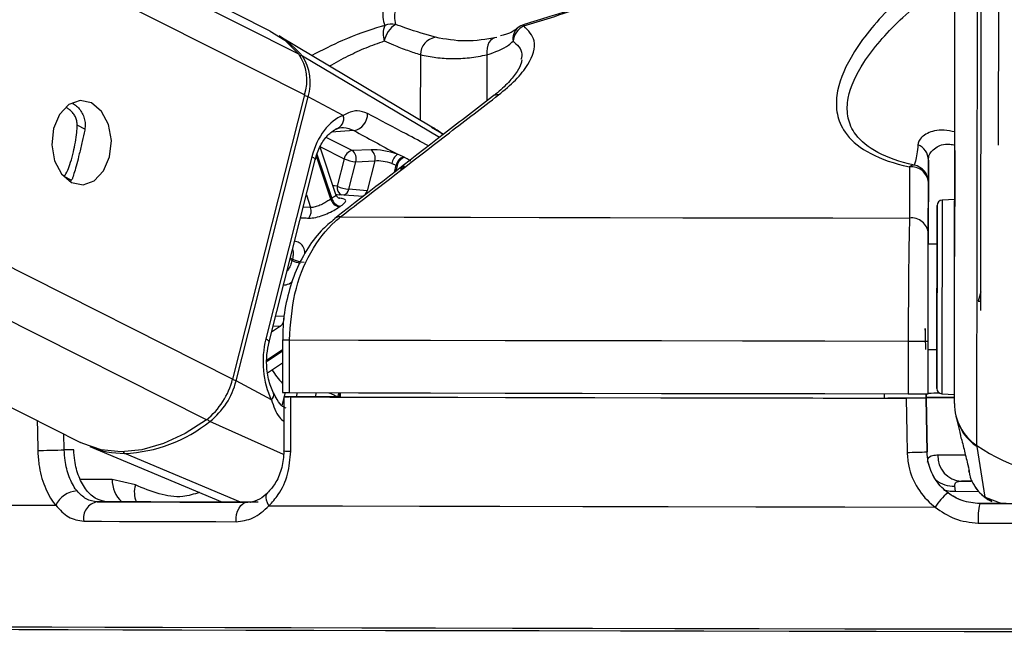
# Model space of a CAD drawing. Header units: millimetres. Extents: x 10 to 13239, y 20 to 10604.
# Tile 92 of 139: x 8668 to 8725, y 2934 to 2969. Entities that reach past the tile are written whole.
import ezdxf

# ---------------------------------------------------------------- set-up
doc = ezdxf.new("R2010")
doc.units = ezdxf.units.MM
doc.layers.add('COMPONENT_GEOMETRY', color=7, linetype='Continuous')
doc.styles.add('SLDTEXTSTYLE0', font='TXT', dxfattribs={"width": 0.75})
doc.dimstyles.new('SLDDIMSTYLE0', dxfattribs={"dimtxt": 75, "dimasz": 3.302, "dimexe": 0, "dimexo": 0.0625, "dimgap": 18.75, "dimtad": 0, "dimtih": 1, "dimtoh": 1, "dimdec": 0, "dimrnd": 1e-09, "dimzin": 12, "dimdsep": 46, "dimtxsty": 'SLDTEXTSTYLE0', "dimsah": 1, "dimcen": 0.09, "dimadec": 0, "dimazin": 3, "dimtfac": 1, "dimtdec": 0, "dimtofl": 0, "dimtmove": 0, "dimatfit": 3, "dimfxl": 1, "dimfrac": 2, "dimtolj": 1, "dimtzin": 12, "dimarcsym": 0})

# ---------------------------------------------------------------- blocks, each defined once
blk = doc.blocks.new('_D_8')
at = {"layer": 'COMPONENT_GEOMETRY', "color": 7}
for p, q in [((7293.379, 3087.783), (7683.052, 3087.783)), ((7679.877, 3087.783), (7679.877, 2097.18)), ((7529.825, 2081.946), (7506.973, 2081.946)), ((7506.973, 2081.946), (7506.973, 1962.883)), ((7829.929, 2081.946), (7852.781, 2081.946)), ((7852.781, 2081.946), (7852.781, 1962.883)), ((7506.973, 1962.883), (7529.825, 1962.883)), ((7852.781, 1962.883), (7829.929, 1962.883)), ((7679.877, 860.067), (7679.877, 1850.67)), ((10160.67, 860.067), (7676.702, 860.067))]:
    blk.add_line(p, q, dxfattribs=at)
for points in [[(7679.877, 3087.783), (7679.369, 3084.481), (7680.385, 3084.481)], [(7679.877, 860.067), (7680.385, 863.369), (7679.369, 863.369)]]:
    blk.add_solid(points, dxfattribs=at)
at = {"layer": 'COMPONENT_GEOMETRY', "color": 7, "char_height": 75, "attachment_point": 1, "style": 'SLDTEXTSTYLE0'}
for s, insert in [('7\'3.71"', (7529.825, 2059.563)), ('2228mm', (7475.294, 1947.35))]:
    blk.add_mtext(s, dxfattribs=dict(at, insert=insert))

msp = doc.modelspace()

# ---------------------------------------------------------------- linework, layer by layer
at = {"color": 8, "linetype": 'Continuous', "lineweight": 25}
for p, q in [((8684.714, 2964.976), (8420.709, 3098.037)), ((8684.392, 2967.298), (8424.917, 3098.075)), ((8679.121, 2946.479), (8379.173, 3097.656)), ((8680.617, 2948.796), (8385.157, 3097.711)), ((8721.73, 2947.406), (8721.927, 3093.108)), ((8723.013, 2945.008), (8723.204, 3087.067)), ((8692.398, 2962.552), (8684.592, 2967.179)), ((8691.311, 2967.268), (8691.306, 2963.54)), ((8695.107, 2967.258), (8695.104, 2964.64)), ((8672.232, 2963.011), (8671.764, 2963.246)), ((8687.518, 2962.945), (8686.245, 2962.861)), ((8692.627, 2962.729), (8691.953, 2963.113)), ((8687.429, 2961.807), (8685.954, 2962.551)), ((8685.618, 2962.022), (8686.975, 2961.338)), ((8686.207, 2959.042), (8685.387, 2961.495)), ((8685.422, 2961.606), (8686.266, 2959.081)), ((8689.83, 2960.565), (8689.935, 2960.979)), ((8689.996, 2960.948), (8689.916, 2960.632)), ((8690.326, 2960.872), (8690.425, 2960.881)), ((8671.428, 2960.118), (8671.024, 2960.322)), ((8684.817, 2959.295), (8685.06, 2958.567)), ((8685.06, 2958.567), (8684.635, 2958.576)), ((8684.001, 2955.544), (8683.882, 2955.604)), ((8683.904, 2955.69), (8684.023, 2955.63)), ((8683.544, 2952.363), (8683.066, 2952.381)), ((8683.349, 2951.809), (8682.834, 2951.463)), ((8682.926, 2951.827), (8683.349, 2951.809)), ((8720.064, 2951.586), (8720.064, 2951.586)), ((8682.578, 2949.891), (8683.46, 2950.482)), ((8683.459, 2950.381), (8682.58, 2949.791)), ((8683.605, 2948.027), (8683.42, 2947.297)), ((8684.252, 2947.778), (8684.314, 2948.025)), ((8685.377, 2948.023), (8685.315, 2947.778)), ((8686.593, 2947.778), (8686.595, 2947.786)), ((8683.518, 2944.499), (8679.328, 2946.386)), ((8671.024, 2944.76), (8671.004, 2945.67)), ((8681.058, 2941.786), (8674.476, 2944.564)), ((8673.763, 2943.086), (8671.951, 2943.086)), ((8721.79, 2942.404), (8723.102, 2942.402)), ((8723.478, 2942.068), (8724.438, 2941.704)), ((8723.88, 2941.86), (8723.478, 2942.068))]:
    msp.add_line(p, q, dxfattribs=at)
at = {"color": 7, "linetype": 'Continuous', "lineweight": 25}
for p, q in [((8682.764, 2968.614), (8425.881, 3098.084)), ((8369.623, 3097.568), (8671.961, 2945.187)), ((8721.753, 2964.123), (8721.927, 3093.108)), ((8723.237, 2952.691), (8723.418, 3086.463)), ((8723.253, 2964.128), (8723.418, 3086.463)), ((8724.25, 2962.113), (8724.416, 3085.015)), ((8691.971, 2963.144), (8683.264, 2968.329)), ((8684.714, 2964.976), (8680.617, 2948.796)), ((8680.816, 2948.69), (8684.912, 2964.87)), ((8686.919, 2963.799), (8684.912, 2964.87)), ((8721.73, 2947.406), (8721.753, 2964.123)), ((8686.505, 2959.303), (8685.605, 2961.995)), ((8688.503, 2961.85), (8687.429, 2961.807)), ((8685.134, 2961.45), (8682.511, 2951.088)), ((8682.693, 2950.907), (8685.317, 2961.269)), ((8686.975, 2961.338), (8686.579, 2959.773)), ((8687.642, 2961.17), (8688.716, 2961.212)), ((8688.716, 2961.212), (8688.288, 2959.522)), ((8690.357, 2961.445), (8690.009, 2961.6)), ((8720.249, 2961.263), (8720.242, 2956.472)), ((8687.246, 2959.604), (8687.642, 2961.17)), ((8689.69, 2961.074), (8689.935, 2960.979)), ((8688.288, 2959.522), (8687.246, 2959.604)), ((8720.243, 2957.088), (8720.247, 2959.997)), ((8688.052, 2959.19), (8686.704, 2959.294)), ((8721.746, 2959.022), (8721.03, 2958.985)), ((8720.742, 2956.471), (8720.242, 2956.472)), ((8683.46, 2951.028), (8683.456, 2948.028)), ((8683.46, 2951.028), (8683.461, 2951.028)), ((8683.851, 2948.026), (8683.855, 2951.026)), ((8719.1, 2950.959), (8719.096, 2947.959)), ((8720.231, 2947.959), (8720.235, 2950.959)), ((8720.234, 2950.472), (8720.734, 2950.471)), ((8682.609, 2949.155), (8683.458, 2949.725)), ((8682.823, 2947.62), (8680.816, 2948.69)), ((8683.542, 2947.777), (8683.533, 2944.709)), ((8686.749, 2947.778), (8683.833, 2947.778)), ((8686.149, 2947.774), (8686.749, 2947.774)), ((8686.747, 2948.024), (8686.749, 2947.773)), ((8717.731, 2947.965), (8717.731, 2947.714)), ((8720.126, 2947.718), (8720.122, 2947.958)), ((8720.122, 2947.958), (8720.126, 2947.725)), ((8721.015, 2947.956), (8721.731, 2947.917)), ((8717.935, 2947.721), (8717.935, 2947.713)), ((8717.935, 2947.721), (8720.126, 2947.718)), ((8717.935, 2947.713), (8717.935, 2947.721)), ((8720.126, 2947.731), (8720.126, 2947.725)), ((8720.126, 2947.731), (8720.176, 2944.654)), ((8720.126, 2947.709), (8720.126, 2947.718)), ((8720.175, 2944.657), (8720.126, 2947.709)), ((8721.82, 2946.688), (8722.033, 2945.777)), ((8672.487, 2944.954), (8680.045, 2941.789)), ((8723.478, 2942.068), (8723.022, 2944.949)), ((8671.573, 2944.76), (8671.024, 2944.76)), ((8720.175, 2944.658), (8720.175, 2944.657)), ((8722.506, 2943.823), (8722.516, 2943.782)), ((8722.544, 2943.579), (8722.586, 2943.401)), ((8675.077, 2942.769), (8673.763, 2943.086)), ((8721.79, 2942.404), (8721.755, 2942.7)), ((8722.76, 2942.98), (8722.129, 2942.981)), ((8672.906, 2941.807), (8673.506, 2941.807)), ((8682.064, 2941.784), (8681.465, 2941.784)), ((8723.171, 2941.705), (8723.171, 2941.706))]:
    msp.add_line(p, q, dxfattribs=at)
at = {"color": 7, "linetype": 'Continuous', "lineweight": 25, "flags": 128}
for points in [[(8682.764, 2968.614), (8683.585, 2968.09), (8684.392, 2967.298)], [(8695.661, 2968.245), (8695.532, 2968.227), (8695.412, 2968.172), (8695.307, 2968.082), (8695.219, 2967.959), (8695.154, 2967.809), (8695.112, 2967.638), (8695.097, 2967.452), (8695.107, 2967.258)], [(8672.587, 2964.515), (8671.932, 2964.651), (8671.29, 2964.422), (8670.758, 2963.863), (8670.417, 2963.059), (8670.32, 2962.133), (8670.48, 2961.225), (8670.875, 2960.474), (8671.442, 2959.993), (8672.097, 2959.857), (8672.74, 2960.086), (8673.272, 2960.645), (8673.612, 2961.449), (8673.71, 2962.375), (8673.549, 2963.284), (8673.155, 2964.035), (8672.587, 2964.515)], [(8721.75, 2961.773), (8721.75, 2961.806), (8721.749, 2961.478), (8721.748, 2960.84), (8721.747, 2959.988), (8721.746, 2959.052), (8721.745, 2958.174), (8721.744, 2957.489), (8721.743, 2957.101), (8721.743, 2957.068), (8721.744, 2957.395), (8721.745, 2958.034), (8721.746, 2958.886), (8721.747, 2959.822), (8721.748, 2960.699), (8721.749, 2961.384), (8721.75, 2961.773)], [(8690.417, 2961.415), (8690.402, 2961.422), (8690.357, 2961.445)], [(8689.935, 2960.979), (8689.982, 2960.956), (8689.996, 2960.948)], [(8686.534, 2959.302), (8686.578, 2959.301), (8686.704, 2959.294)], [(8720.74, 2954.668), (8720.742, 2955.941), (8720.743, 2957.046), (8720.744, 2957.907), (8720.745, 2958.465), (8720.745, 2958.684), (8720.745, 2958.547), (8720.745, 2958.064), (8720.744, 2957.268), (8720.742, 2956.471)], [(8686.757, 2958.025), (8690.385, 2958.017), (8694.165, 2958.009), (8698.083, 2958.001), (8702.122, 2957.993), (8706.267, 2957.985), (8710.502, 2957.978), (8714.811, 2957.971), (8719.176, 2957.964)], [(8720.742, 2956.471), (8720.743, 2956.609), (8720.743, 2956.77), (8720.743, 2956.574), (8720.742, 2956.041), (8720.741, 2955.23), (8720.739, 2954.228)], [(8720.734, 2950.471), (8720.734, 2949.896), (8720.732, 2949.035), (8720.732, 2948.476), (8720.731, 2948.258), (8720.732, 2948.395), (8720.732, 2948.878), (8720.733, 2949.673), (8720.735, 2950.728), (8720.736, 2951.969), (8720.738, 2953.313), (8720.74, 2954.668)], [(8720.739, 2954.228), (8720.738, 2953.144), (8720.737, 2952.096), (8720.735, 2951.196), (8720.734, 2950.543), (8720.734, 2950.207), (8720.734, 2950.225), (8720.734, 2950.471)], [(8720.064, 2951.586), (8720.063, 2951.619), (8720.063, 2951.646), (8720.062, 2951.665), (8720.062, 2951.676), (8720.062, 2951.678), (8720.062, 2951.672), (8720.063, 2951.656), (8720.063, 2951.633), (8720.064, 2951.603), (8720.064, 2951.566), (8720.065, 2951.525), (8720.065, 2951.48), (8720.066, 2951.433)], [(8720.062, 2951.672), (8720.062, 2951.669), (8720.062, 2951.659), (8720.063, 2951.64), (8720.063, 2951.613), (8720.064, 2951.579)], [(8683.855, 2951.026), (8687.785, 2951.017), (8691.886, 2951.008), (8696.142, 2950.999), (8700.534, 2950.991), (8705.045, 2950.982), (8709.655, 2950.974), (8714.347, 2950.967), (8719.1, 2950.959)], [(8683.851, 2948.026), (8687.781, 2948.017), (8691.882, 2948.008), (8696.138, 2947.999), (8700.53, 2947.991), (8705.041, 2947.982), (8709.651, 2947.974), (8714.343, 2947.967), (8719.096, 2947.959)], [(8683.927, 2944.689), (8683.933, 2946.688), (8683.937, 2947.776)], [(8683.937, 2947.776), (8687.848, 2947.767), (8691.928, 2947.758), (8696.161, 2947.749), (8700.529, 2947.741), (8705.015, 2947.733), (8709.599, 2947.724), (8714.263, 2947.717), (8718.989, 2947.709)], [(8686.149, 2947.774), (8689.73, 2947.766), (8693.451, 2947.758), (8697.297, 2947.75), (8701.257, 2947.742), (8705.314, 2947.735), (8709.457, 2947.727), (8713.669, 2947.72), (8717.935, 2947.713)], [(8721.747, 2947.738), (8720.521, 2947.739), (8720.126, 2947.739)], [(8718.989, 2947.709), (8719.022, 2945.71), (8719.039, 2944.622)], [(8679.121, 2946.479), (8677.915, 2945.692), (8676.684, 2945.118), (8675.456, 2944.769), (8674.262, 2944.654), (8673.127, 2944.775), (8672.078, 2945.13), (8671.961, 2945.187)], [(8669.52, 2944.727), (8669.666, 2944.731), (8669.842, 2944.735), (8670.039, 2944.739), (8670.249, 2944.743), (8670.461, 2944.748), (8670.668, 2944.753), (8670.858, 2944.757), (8671.024, 2944.76)], [(8722.129, 2942.981), (8722.462, 2942.981), (8722.692, 2942.981)], [(8654.825, 2941.684), (8655.6, 2941.676), (8656.73, 2941.668), (8658.21, 2941.659), (8660.031, 2941.65), (8662.187, 2941.641), (8664.665, 2941.631), (8667.454, 2941.621), (8670.542, 2941.612)], [(8681.465, 2941.784), (8680.32, 2941.787), (8679.195, 2941.79), (8678.092, 2941.793), (8677.01, 2941.795), (8675.95, 2941.798), (8674.912, 2941.801), (8673.897, 2941.804), (8672.906, 2941.807)], [(8673.506, 2941.807), (8674.496, 2941.804), (8675.51, 2941.801), (8676.547, 2941.798), (8677.607, 2941.795), (8678.689, 2941.793), (8679.793, 2941.79), (8680.918, 2941.787), (8681.477, 2941.785)], [(8680.82, 2940.675), (8680.82, 2940.885), (8680.848, 2941.09), (8680.903, 2941.282), (8680.983, 2941.451), (8681.083, 2941.592), (8681.201, 2941.697), (8681.33, 2941.762), (8681.465, 2941.784)], [(8682.689, 2941.579), (8686.873, 2941.569), (8691.26, 2941.56), (8695.831, 2941.55), (8700.563, 2941.541), (8705.432, 2941.532), (8710.417, 2941.523), (8715.492, 2941.515), (8720.633, 2941.507)], [(8723.171, 2941.706), (8724.681, 2941.704), (8726.194, 2941.701), (8727.708, 2941.699), (8729.223, 2941.697), (8730.737, 2941.695), (8732.251, 2941.693), (8733.764, 2941.691), (8735.275, 2941.689)], [(8735.275, 2941.688), (8733.764, 2941.69), (8732.251, 2941.692), (8730.737, 2941.694), (8729.223, 2941.696), (8727.708, 2941.698), (8726.194, 2941.7), (8724.681, 2941.702), (8723.171, 2941.705)], [(8672.146, 2940.699), (8673.151, 2940.696), (8674.179, 2940.693), (8675.231, 2940.69), (8676.305, 2940.687), (8677.402, 2940.684), (8678.52, 2940.681), (8679.66, 2940.678), (8680.82, 2940.675)], [(8723.088, 2940.595), (8724.619, 2940.593), (8726.152, 2940.591), (8727.686, 2940.589), (8729.221, 2940.587), (8730.756, 2940.584), (8732.29, 2940.582), (8733.823, 2940.581), (8735.355, 2940.579)], [(8725.45, 2934.547), (8720.45, 2934.555), (8715.493, 2934.562), (8710.603, 2934.57), (8705.803, 2934.579), (8701.118, 2934.588), (8696.569, 2934.597), (8692.18, 2934.606), (8687.971, 2934.615), (8683.962, 2934.625), (8680.175, 2934.634), (8676.626, 2934.644), (8673.333, 2934.653), (8670.313, 2934.663), (8667.579, 2934.672), (8665.146, 2934.681), (8663.025, 2934.69), (8661.227, 2934.699), (8659.759, 2934.707), (8658.63, 2934.715), (8657.845, 2934.723), (8657.408, 2934.73), (8657.309, 2934.735)], [(8727.319, 2934.402), (8722.278, 2934.409), (8717.272, 2934.417), (8712.325, 2934.425), (8707.462, 2934.433), (8702.708, 2934.442), (8698.086, 2934.451), (8693.619, 2934.46), (8689.329, 2934.469), (8685.238, 2934.479), (8681.366, 2934.488), (8677.732, 2934.498), (8674.355, 2934.507), (8671.251, 2934.517), (8668.436, 2934.526), (8665.923, 2934.536), (8663.726, 2934.545), (8661.856, 2934.553), (8660.32, 2934.562), (8659.128, 2934.57), (8658.286, 2934.578), (8657.796, 2934.585), (8657.66, 2934.591)]]:
    msp.add_lwpolyline(points, dxfattribs=at)
at = {"color": 8, "linetype": 'Continuous', "lineweight": 25, "flags": 128}
for points in [[(8697.228, 2968.988), (8697.228, 2968.988), (8697.22, 2968.983), (8697.213, 2968.972), (8697.209, 2968.955), (8697.206, 2968.932), (8697.206, 2968.903)], [(8685.134, 2961.45), (8685.216, 2961.402), (8685.275, 2961.355), (8685.309, 2961.312), (8685.318, 2961.275), (8685.317, 2961.269)], [(8686.579, 2959.773), (8686.415, 2959.791), (8686.34, 2959.797)], [(8721.03, 2958.985), (8721.03, 2958.983), (8721.03, 2958.752), (8721.029, 2958.161), (8721.028, 2957.25), (8721.026, 2956.082), (8721.024, 2954.736)], [(8721.024, 2954.736), (8721.023, 2953.304), (8721.021, 2951.883), (8721.019, 2950.57), (8721.017, 2949.455), (8721.016, 2948.613), (8721.016, 2948.103), (8721.015, 2947.956)], [(8682.511, 2951.088), (8682.592, 2951.039), (8682.651, 2950.993), (8682.686, 2950.95), (8682.694, 2950.912), (8682.693, 2950.905)], [(8669.483, 2946.436), (8669.496, 2945.815), (8669.52, 2944.727)], [(8722.331, 2944.458), (8721.773, 2944.458), (8721.223, 2944.458), (8720.78, 2944.457)], [(8682.689, 2941.579), (8682.604, 2941.743), (8682.548, 2941.901), (8682.526, 2942.046), (8682.536, 2942.172), (8682.58, 2942.273), (8682.617, 2942.317)], [(8721.199, 2942.47), (8721.486, 2942.412), (8721.79, 2942.404)]]:
    msp.add_lwpolyline(points, dxfattribs=at)
at = {"color": 7, "linetype": 'Continuous', "lineweight": 25}
for centre, radius, start, end in [((8690.494, 2968.452), 1.3, 158.7277, 198.0982), ((8690.693, 2967.75), 1.466, 122.5137, 168.2502), ((8689.692, 2967.975), 1.034, 78.0793, 113.3321), ((8697.69, 2967.909), 1.105, 116.0038, 173.7978), ((8697.507, 2968.028), 1, 106.2704, 130.4842), ((8680.659, 2963.98), 5.07, 39.1201, 59.0793), ((8692.326, 2967.251), 1.016, 98.7516, 178.9929), ((8682.181, 2965.808), 2.666, 341.812, 33.9777), ((8682.394, 2965.698), 2.651, 341.812, 33.9777), ((8686.35, 2963.619), 0.597, 283.5129, 17.5407), ((8687.338, 2963.893), 0.966, 280.7714, 1.4442), ((8687.557, 2961.229), 0.592, 102.4664, 169.4359), ((8687.063, 2961.33), 0.601, 344.4738, 52.5026), ((8688.137, 2961.373), 0.601, 344.4738, 52.5026), ((8719.296, 2961.253), 0.953, 0.6323, 68.0344), ((8687.74, 2962.964), 1.797, 244.7985, 266.8762), ((8690.467, 2960.963), 0.785, 125.6954, 171.8973), ((8690.535, 2960.861), 0.611, 106.9134, 168.8712), ((8690.597, 2960.83), 0.612, 107.1134, 168.8483), ((8719.427, 2960.622), 0.356, 86.9641, 135.2726), ((8719.295, 2959.925), 0.955, 4.2849, 97.2873), ((8719.248, 2959.998), 0.999, 359.9394, 78.5704), ((8687.344, 2961.399), 1.797, 244.7985, 266.8762), ((8688.436, 2955.783), 3.948, 123.3411, 124.3674), ((8686.826, 2959.222), 0.644, 196.2772, 258.3499), ((8686.88, 2959.251), 0.637, 195.4638, 258.1931), ((8721.045, 2958.686), 0.3, 92.923, 179.923), ((8684.411, 2958.363), 0.681, 324.1067, 17.4087), ((8688.743, 2955.598), 3.626, 123.3411, 124.3674), ((8719.292, 2957.017), 0.954, 4.2724, 97.0099), ((8691.709, 2953.638), 7.94, 165.4704, 166.1145), ((8684.788, 2957.217), 1.761, 244.2639, 266.8047), ((8682.946, 2952.262), 0.607, 311.681, 9.5763), ((8719.705, 3170.819), 219.861, 269.8423, 270.13812), ((8676.494, 2949.817), 4.248, 308.1984, 346.0884), ((8676.716, 2949.706), 4.224, 308.1984, 346.0884), ((8683.844, 2995.087), 47.061, 269.5273, 270.0081), ((8719.701, 3167.819), 219.861, 269.8423, 270.13812), ((8721.333, 2758.09), 189.645, 89.87499, 90.3647), ((8720.832, 2884.562), 63.422, 89.93516, 90.54292), ((8721.031, 2948.255), 0.3, 179.923, 266.923), ((8724.629, 2947.415), 2.899, 180.1651, 236.1129), ((8724.639, 2947.351), 2.895, 193.2293, 236.0524), ((8674.15, 2952.8), 8.243, 272.2662, 308.914), ((8674.454, 2949.711), 5.147, 247.5352, 270.2472), ((8729.239, 2954.213), 11.113, 235.9231, 303.9228), ((8719.061, 2962.503), 17.881, 269.9296, 273.5712), ((8722.209, 2944.408), 1.429, 178.02, 266.7961), ((8671.812, 2941.025), 1.4, 92.3721, 155.2135), ((8723.619, 2939.585), 3.552, 129.6212, 147.232), ((8673.063, 2940.885), 0.935, 99.6688, 191.4651), ((8726.657, 2940.886), 3.582, 166.7878, 184.659)]:
    msp.add_arc(centre, radius, start, end, dxfattribs=at)
at = {"color": 8, "linetype": 'Continuous', "lineweight": 25}
for centre, radius, start, end in [((8697.411, 2968.168), 0.831, 131.6754, 189.6238), ((8684.488, 2966.99), 0.216, 61.1335, 96.6353), ((8684.479, 2963.997), 0.974, 63.6006, 76.5353), ((8695.696, 2964.524), 0.453, 81.6227, 126.1096), ((8687.012, 2959.686), 0.442, 168.6692, 245.458), ((8686.824, 2959.688), 0.43, 286.3362, 348.7702), ((8687.861, 2959.608), 0.435, 288.2737, 348.6024), ((8686.7, 2957.582), 0.447, 82.6812, 127.2904), ((8684.77, 2957.223), 1.847, 245.3871, 260.646), ((8726.087, 2952.678), 3.05, 159.0423, 169.5014), ((8683.813, 2989.29), 38.264, 269.472, 270.0634), ((8687.474, 2952.269), 5.474, 212.5512, 222.7878), ((8680.383, 2947.818), 0.974, 63.601, 76.5415), ((8682.611, 2947.897), 0.349, 307.3241, 15.2735), ((8687.313, 2947.598), 0.742, 145.3347, 165.2789), ((8687.375, 2947.575), 0.741, 148.2262, 164.0733), ((8679.546, 2946.814), 0.48, 218.2934, 242.9651), ((8674.569, 2944.766), 0.223, 209.8835, 245.2182), ((8683.839, 2946.784), 2.097, 261.5782, 272.4175), ((8675.403, 2943.021), 1.641, 177.7051, 227.8107), ((8676.43, 2942.365), 1.412, 163.399, 203.501), ((8721.675, 2944.262), 1.564, 230.4338, 272.9189)]:
    msp.add_arc(centre, radius, start, end, dxfattribs=at)
at = {"color": 7, "linetype": 'Continuous', "lineweight": 25}
for centre, major_axis, ratio, start_param, end_param in [((8687.455, 2960.212), (0.093, 3.691), 0.671986, 0.255043, 1.245709), ((8689.381, 2961.377), (1.37, -0.292), 0.272669, 1.153348, 2.323041), ((8689.28, 2960.907), (0.885, -0.169), 0.292671, 1.146242, 2.315935), ((8720.033, 2953.472), (-0.048, 3), 0.000023, 2.253304, 3.141592), ((8684.831, 2949.85), (0.093, 3.691), 0.671986, 1.245709, 2.236375)]:
    msp.add_ellipse(centre, major_axis=major_axis, ratio=ratio, start_param=start_param, end_param=end_param, dxfattribs=at)
at = {"color": 8, "linetype": 'Continuous', "lineweight": 25}
msp.add_ellipse((8689.341, 2960.876), major_axis=(0.885, -0.169), ratio=0.292671, start_param=6.265788, end_param=6.613221, dxfattribs=at)
at = {"color": 7, "linetype": 'Continuous', "lineweight": 25}
for points, knots in [([(8690.476, 2972.318), (8690.126, 2971.806), (8689.417, 2970.771), (8689.077, 2969.634), (8689.237, 2969.079), (8689.282, 2968.924)], [0, 0, 0, 0, 0.413472, 0.836281, 1, 1, 1, 1]), ([(8689.905, 2968.987), (8689.88, 2969.132), (8689.791, 2969.648), (8690.225, 2970.714), (8690.99, 2971.678), (8691.378, 2972.168)], [0, 0, 0, 0, 0.1618747, 0.5749161, 1, 1, 1, 1]), ([(8697.206, 2968.903), (8697.713, 2969.056), (8699.495, 2969.596), (8702.559, 2970.722), (8704.97, 2971.753), (8706.194, 2972.275)], [0, 0, 0, 0, 0.163716, 0.575625, 1, 1, 1, 1]), ([(8720.686, 2972.248), (8719.716, 2971.432), (8717.753, 2969.782), (8715.795, 2967.296), (8714.98, 2965.296), (8714.998, 2963.867), (8715.448, 2962.755), (8716.621, 2961.694), (8718.128, 2961.115), (8719.055, 2960.9), (8719.174, 2960.872)], [0, 0, 0, 0, 0.208234, 0.420981, 0.592265, 0.677743, 0.765865, 0.874569, 0.983936, 1, 1, 1, 1]), ([(8719.446, 2960.977), (8719.333, 2961.004), (8718.457, 2961.208), (8717.033, 2961.756), (8715.974, 2962.746), (8715.595, 2963.783), (8715.649, 2965.12), (8716.534, 2966.979), (8718.525, 2969.29), (8720.48, 2970.82), (8721.469, 2971.594)], [0, 0, 0, 0, 0.015691, 0.122163, 0.228402, 0.312822, 0.400463, 0.572539, 0.783608, 1, 1, 1, 1]), ([(8701.319, 2970.359), (8701.104, 2970.275), (8700.247, 2969.942), (8698.871, 2969.472), (8697.717, 2969.134), (8697.227, 2968.991)], [0, 0, 0, 0, 0.161735, 0.644541, 1, 1, 1, 1]), ([(8692.172, 2968.254), (8691.635, 2968.408), (8690.936, 2968.608), (8690.099, 2968.915), (8689.905, 2968.987)], [0, 0, 0, 0, 0.768409, 1, 1, 1, 1]), ([(8695.762, 2964.972), (8696.103, 2965.256), (8696.8, 2965.834), (8697.626, 2966.901), (8698.018, 2968.066), (8697.462, 2968.639), (8697.206, 2968.903)], [0, 0, 0, 0, 0.1897368, 0.3871788, 0.7175168, 1, 1, 1, 1]), ([(8696.827, 2968.783), (8696.787, 2968.745), (8696.664, 2968.628), (8696.338, 2968.448), (8695.977, 2968.357), (8695.881, 2968.332)], [0, 0, 0, 0, 0.259062, 0.801682, 1, 1, 1, 1]), ([(8689.258, 2968.049), (8689.431, 2967.973), (8689.887, 2967.775), (8690.599, 2967.494), (8691.071, 2967.344), (8691.311, 2967.268)], [0, 0, 0, 0, 0.23123, 0.609724, 1, 1, 1, 1]), ([(8695.661, 2968.245), (8695.064, 2968.145), (8693.852, 2967.943), (8692.737, 2968.15), (8692.172, 2968.254)], [0, 0, 0, 0, 0.492367, 1, 1, 1, 1]), ([(8695.107, 2967.258), (8695.565, 2967.419), (8696.161, 2967.629), (8696.51, 2967.954), (8696.591, 2968.029)], [0, 0, 0, 0, 0.7680743, 1, 1, 1, 1]), ([(8691.311, 2967.268), (8691.606, 2967.206), (8692.197, 2967.082), (8693.134, 2967.03), (8694.105, 2967.072), (8694.772, 2967.196), (8695.107, 2967.258)], [0, 0, 0, 0, 0.24549, 0.492711, 0.745409, 1, 1, 1, 1]), ([(8697.084, 2966.976), (8697.083, 2966.923), (8697.08, 2966.799), (8696.866, 2966.318), (8696.355, 2965.698), (8695.852, 2965.201), (8695.474, 2964.931), (8695.416, 2964.89)], [0, 0, 0, 0, 0.191744, 0.443673, 0.696811, 0.953405, 1, 1, 1, 1]), ([(8695.428, 2964.891), (8694.512, 2964.184), (8691.513, 2961.87), (8688.516, 2959.55), (8686.435, 2957.939)], [0, 0, 0, 0, 0.305419, 1, 1, 1, 1]), ([(8686.757, 2958.025), (8687.171, 2958.346), (8689.242, 2959.947), (8692.243, 2962.264), (8694.832, 2964.256), (8695.762, 2964.972)], [0, 0, 0, 0, 0.138099, 0.690493, 1, 1, 1, 1]), ([(8671.764, 2963.246), (8671.763, 2963.287), (8671.76, 2963.411), (8671.723, 2963.572), (8671.664, 2963.722), (8671.589, 2963.863), (8671.493, 2963.99), (8671.379, 2964.097), (8671.269, 2964.183), (8671.179, 2964.225), (8671.124, 2964.251)], [0, 0, 0, 0, 0.0930472, 0.2824884, 0.379101, 0.4721419, 0.6612813, 0.7575647, 0.8527582, 1, 1, 1, 1]), ([(8671.493, 2964.491), (8671.532, 2964.471), (8671.659, 2964.408), (8671.839, 2964.241), (8672.026, 2963.997), (8672.155, 2963.713), (8672.222, 2963.402), (8672.223, 2963.151), (8672.197, 2963.006), (8672.191, 2962.967)], [0, 0, 0, 0, 0.079055, 0.254159, 0.425865, 0.602932, 0.767721, 0.938018, 1, 1, 1, 1]), ([(8688.303, 2963.918), (8688.106, 2963.992), (8687.845, 2964.091), (8687.394, 2964.047), (8687.125, 2963.907), (8686.919, 2963.799)], [0, 0, 0, 0, 0.417867, 0.554004, 1, 1, 1, 1]), ([(8671.024, 2960.322), (8671.093, 2960.428), (8671.219, 2960.625), (8671.392, 2961.132), (8671.545, 2961.7), (8671.667, 2962.29), (8671.747, 2962.812), (8671.759, 2963.11), (8671.764, 2963.246)], [0, 0, 0, 0, 0.204636, 0.3763353, 0.5488341, 0.7033628, 0.8642848, 1, 1, 1, 1]), ([(8672.191, 2962.967), (8672.147, 2962.758), (8672.06, 2962.338), (8671.894, 2961.643), (8671.738, 2961.039), (8671.607, 2960.571), (8671.539, 2960.363), (8671.505, 2960.259)], [0, 0, 0, 0, 0.2220762, 0.4457715, 0.6401425, 0.8216515, 1, 1, 1, 1]), ([(8685.317, 2961.269), (8685.359, 2961.414), (8685.482, 2961.844), (8685.803, 2962.442), (8686.229, 2962.892), (8686.485, 2963.011), (8686.597, 2963.062)], [0, 0, 0, 0, 0.156394, 0.463103, 0.767202, 1, 1, 1, 1]), ([(8686.489, 2963.039), (8686.639, 2963.08), (8686.987, 2963.176), (8687.326, 2963.029), (8687.518, 2962.945)], [0, 0, 0, 0, 0.4297736, 1, 1, 1, 1]), ([(8687.518, 2962.945), (8688.316, 2962.514), (8689.147, 2962.066), (8689.977, 2961.618), (8690.009, 2961.6)], [0, 0, 0, 0, 0.961066, 1, 1, 1, 1]), ([(8692.608, 2962.714), (8692.43, 2962.851), (8692.231, 2963.004), (8692.01, 2963.121), (8691.987, 2963.133)], [0, 0, 0, 0, 0.8965917, 1, 1, 1, 1]), ([(8719.653, 2962.136), (8719.634, 2961.955), (8719.568, 2961.295), (8719.497, 2961.111), (8719.446, 2960.977)], [0, 0, 0, 0, 0.275191, 1, 1, 1, 1]), ([(8690.761, 2961.194), (8690.736, 2961.214), (8690.644, 2961.287), (8690.512, 2961.361), (8690.417, 2961.415)], [0, 0, 0, 0, 0.27439, 1, 1, 1, 1]), ([(8720.247, 2959.997), (8720.247, 2960.082), (8720.248, 2960.255), (8720.248, 2960.925), (8720.249, 2961.263)], [0, 0, 0, 0, 0.49563, 1, 1, 1, 1]), ([(8690.238, 2960.7), (8690.244, 2960.732), (8690.26, 2960.824), (8690.351, 2960.909), (8690.4, 2960.93), (8690.392, 2960.928), (8690.391, 2960.928)], [0, 0, 0, 0, 0.222864, 0.62853, 0.940953, 1, 1, 1, 1]), ([(8719.174, 2960.872), (8719.174, 2960.552), (8719.175, 2959.583), (8719.175, 2958.613), (8719.176, 2957.964)], [0, 0, 0, 0, 0.330975, 1, 1, 1, 1]), ([(8671.505, 2960.259), (8671.483, 2960.203), (8671.455, 2960.13), (8671.394, 2960.079), (8671.381, 2960.068)], [0, 0, 0, 0, 0.782625, 1, 1, 1, 1]), ([(8686.207, 2959.042), (8686.137, 2958.995), (8685.997, 2958.902), (8685.73, 2958.75), (8685.452, 2958.627), (8685.221, 2958.567), (8685.101, 2958.567), (8685.06, 2958.567)], [0, 0, 0, 0, 0.2198592, 0.4403428, 0.6631396, 0.8854902, 1, 1, 1, 1]), ([(8686.701, 2959.072), (8686.703, 2959.072), (8686.711, 2959.07), (8686.67, 2959.084), (8686.589, 2959.151), (8686.512, 2959.243), (8686.505, 2959.302), (8686.505, 2959.303)], [0, 0, 0, 0, 0.073234, 0.326081, 0.612042, 0.997953, 1, 1, 1, 1]), ([(8686.75, 2958.628), (8686.797, 2958.66), (8686.933, 2958.754), (8687.062, 2958.883), (8687.072, 2958.992), (8686.945, 2959.066), (8686.755, 2959.09), (8686.66, 2959.103)], [0, 0, 0, 0, 0.116734, 0.333017, 0.551924, 0.773865, 1, 1, 1, 1]), ([(8684.962, 2957.964), (8685.025, 2957.965), (8685.208, 2957.968), (8685.559, 2958.042), (8685.983, 2958.198), (8686.388, 2958.395), (8686.594, 2958.527), (8686.696, 2958.592)], [0, 0, 0, 0, 0.119584, 0.349288, 0.573021, 0.788436, 1, 1, 1, 1]), ([(8686.445, 2957.919), (8686.176, 2957.701), (8685.568, 2957.207), (8684.797, 2956.145), (8684.131, 2954.829), (8683.686, 2953.354), (8683.468, 2952.062), (8683.482, 2951.28), (8683.487, 2951.028)], [0, 0, 0, 0, 0.148137, 0.336007, 0.527182, 0.718112, 0.908777, 1, 1, 1, 1]), ([(8683.855, 2951.026), (8683.918, 2951.92), (8684.042, 2953.706), (8684.999, 2956.081), (8686.019, 2957.416), (8686.657, 2957.943), (8686.757, 2958.025)], [0, 0, 0, 0, 0.31366, 0.627146, 0.941618, 1, 1, 1, 1]), ([(8719.176, 2957.964), (8719.163, 2957.451), (8719.137, 2956.424), (8719.111, 2954.057), (8719.102, 2952.137), (8719.1, 2951.101), (8719.1, 2950.959)], [0, 0, 0, 0, 0.317078, 0.634488, 0.949899, 1, 1, 1, 1]), ([(8720.235, 2950.959), (8720.235, 2951.083), (8720.236, 2951.99), (8720.239, 2953.67), (8720.241, 2955.741), (8720.243, 2956.639), (8720.243, 2957.088)], [0, 0, 0, 0, 0.050069, 0.365309, 0.6827, 1, 1, 1, 1]), ([(8723.088, 2953.233), (8723.091, 2953.233), (8723.121, 2953.231), (8723.174, 2953.227), (8723.218, 2953.228), (8723.238, 2953.228)], [0, 0, 0, 0, 0.061015, 0.578433, 1, 1, 1, 1]), ([(8682.947, 2947.99), (8682.891, 2948.114), (8682.724, 2948.486), (8682.559, 2949.237), (8682.536, 2950.132), (8682.646, 2950.672), (8682.693, 2950.907)], [0, 0, 0, 0, 0.152647, 0.456987, 0.763368, 1, 1, 1, 1]), ([(8683.662, 2947.138), (8683.596, 2947.166), (8683.41, 2947.246), (8683.185, 2947.534), (8683.015, 2947.877), (8682.949, 2948.01)], [0, 0, 0, 0, 0.25083, 0.710371, 1, 1, 1, 1]), ([(8683.544, 2947.778), (8683.564, 2947.778), (8683.606, 2947.778), (8683.756, 2947.778), (8683.833, 2947.778)], [0, 0, 0, 0, 0.485156, 1, 1, 1, 1]), ([(8683.937, 2947.776), (8683.854, 2947.776), (8683.69, 2947.777), (8683.557, 2947.777), (8683.553, 2947.777), (8683.551, 2947.777)], [0, 0, 0, 0, 0.3648831, 0.7297636, 1, 1, 1, 1]), ([(8720.126, 2947.709), (8720.115, 2947.709), (8720.093, 2947.709), (8719.92, 2947.708), (8719.667, 2947.709), (8719.342, 2947.709), (8719.109, 2947.709), (8718.989, 2947.709)], [0, 0, 0, 0, 0.197556, 0.39511, 0.592696, 0.790302, 1, 1, 1, 1]), ([(8722.039, 2945.778), (8722.043, 2945.751), (8722.083, 2945.489), (8722.12, 2945.393), (8722.154, 2945.307)], [0, 0, 0, 0, 0.101518, 1, 1, 1, 1]), ([(8722.154, 2945.307), (8722.22, 2945.036), (8722.352, 2944.485), (8722.49, 2943.93), (8722.559, 2943.649)], [0, 0, 0, 0, 0.493257, 1, 1, 1, 1]), ([(8669.52, 2944.727), (8669.536, 2944.462), (8669.578, 2943.747), (8669.878, 2942.645), (8670.278, 2941.93), (8670.524, 2941.633), (8670.542, 2941.612)], [0, 0, 0, 0, 0.2204933, 0.593656, 0.9703484, 1, 1, 1, 1]), ([(8671.754, 2942.423), (8671.742, 2942.44), (8671.567, 2942.663), (8671.282, 2943.2), (8671.068, 2944.025), (8671.036, 2944.561), (8671.024, 2944.76)], [0, 0, 0, 0, 0.029546, 0.405549, 0.779029, 1, 1, 1, 1]), ([(8673.506, 2941.807), (8673.287, 2941.841), (8672.849, 2941.909), (8672.273, 2942.431), (8671.841, 2943.198), (8671.616, 2944.025), (8671.584, 2944.561), (8671.573, 2944.76)], [0, 0, 0, 0, 0.218197, 0.436397, 0.654383, 0.871258, 1, 1, 1, 1]), ([(8683.525, 2944.709), (8683.527, 2944.661), (8683.537, 2944.298), (8683.408, 2943.629), (8683.078, 2942.833), (8682.757, 2942.485), (8682.607, 2942.323)], [0, 0, 0, 0, 0.050129, 0.380225, 0.711006, 1, 1, 1, 1]), ([(8682.689, 2941.579), (8682.874, 2941.784), (8683.321, 2942.28), (8683.814, 2943.353), (8683.889, 2944.244), (8683.927, 2944.689)], [0, 0, 0, 0, 0.260354, 0.63069, 1, 1, 1, 1]), ([(8719.039, 2944.622), (8719.06, 2944.356), (8719.115, 2943.641), (8719.584, 2942.54), (8720.217, 2941.825), (8720.604, 2941.529), (8720.633, 2941.507)], [0, 0, 0, 0, 0.220493, 0.593656, 0.970348, 1, 1, 1, 1]), ([(8723.171, 2941.706), (8722.832, 2941.74), (8722.156, 2941.807), (8721.255, 2942.329), (8720.578, 2943.096), (8720.231, 2943.923), (8720.19, 2944.458), (8720.175, 2944.658)], [0, 0, 0, 0, 0.218197, 0.436397, 0.654383, 0.871258, 1, 1, 1, 1]), ([(8721.354, 2942.32), (8721.333, 2942.337), (8721.046, 2942.56), (8720.578, 2943.096), (8720.231, 2943.922), (8720.19, 2944.458), (8720.175, 2944.657)], [0, 0, 0, 0, 0.0295462, 0.4055488, 0.7790286, 1, 1, 1, 1]), ([(8720.78, 2944.457), (8720.701, 2944.454), (8720.39, 2944.441), (8720.2, 2944.305), (8720.188, 2944.112), (8720.185, 2944.071)], [0, 0, 0, 0, 0.21314, 0.833707, 1, 1, 1, 1]), ([(8722.533, 2943.738), (8722.533, 2943.738), (8722.533, 2943.741), (8722.534, 2943.743), (8722.535, 2943.746)], [0, 0, 0, 0, 0.001321, 1, 1, 1, 1]), ([(8722.535, 2943.746), (8722.535, 2943.747), (8722.535, 2943.747), (8722.535, 2943.747), (8722.535, 2943.747)], [0, 0, 0, 0, 0.487888, 1, 1, 1, 1]), ([(8721.755, 2942.7), (8721.753, 2942.73), (8721.745, 2942.844), (8721.824, 2942.931), (8721.982, 2942.975), (8722.074, 2942.979), (8722.129, 2942.981)], [0, 0, 0, 0, 0.167609, 0.639669, 0.784651, 1, 1, 1, 1]), ([(8722.831, 2942.819), (8722.85, 2942.77), (8722.924, 2942.578), (8723.149, 2942.338), (8723.466, 2942.04), (8723.713, 2941.902), (8723.862, 2941.819)], [0, 0, 0, 0, 0.1065163, 0.4135053, 0.6479266, 1, 1, 1, 1]), ([(8672.906, 2941.807), (8672.689, 2941.837), (8672.27, 2941.896), (8671.922, 2942.252), (8671.754, 2942.423)], [0, 0, 0, 0, 0.5195201, 1, 1, 1, 1]), ([(8682.611, 2942.32), (8682.584, 2942.291), (8682.391, 2942.089), (8682.003, 2941.883), (8681.667, 2941.744), (8681.476, 2941.786), (8681.471, 2941.788)], [0, 0, 0, 0, 0.073173, 0.51241, 0.985894, 1, 1, 1, 1]), ([(8723.171, 2941.705), (8722.83, 2941.735), (8722.174, 2941.793), (8721.62, 2942.149), (8721.354, 2942.32)], [0, 0, 0, 0, 0.5195201, 1, 1, 1, 1]), ([(8670.542, 2941.612), (8670.774, 2941.358), (8671.253, 2940.836), (8671.843, 2940.745), (8672.146, 2940.699)], [0, 0, 0, 0, 0.485349, 1, 1, 1, 1]), ([(8680.82, 2940.675), (8681.144, 2940.714), (8681.826, 2940.794), (8682.392, 2941.309), (8682.689, 2941.579)], [0, 0, 0, 0, 0.475859, 1, 1, 1, 1]), ([(8720.633, 2941.507), (8720.99, 2941.254), (8721.726, 2940.732), (8722.625, 2940.641), (8723.088, 2940.595)], [0, 0, 0, 0, 0.485349, 1, 1, 1, 1])]:
    msp.add_open_spline(points, degree=3, knots=knots, dxfattribs=at)
at = {"color": 8, "linetype": 'Continuous', "lineweight": 25}
for points, knots in [([(8689.282, 2968.924), (8689.215, 2968.905), (8688.439, 2968.687), (8686.985, 2968.176), (8685.707, 2967.515), (8685.132, 2967.217)], [0, 0, 0, 0, 0.049129, 0.572155, 1, 1, 1, 1]), ([(8686.131, 2966.622), (8686.487, 2966.819), (8687.171, 2967.196), (8688.235, 2967.685), (8688.913, 2967.926), (8689.258, 2968.049)], [0, 0, 0, 0, 0.348285, 0.668799, 1, 1, 1, 1]), ([(8696.591, 2968.029), (8696.615, 2968.01), (8696.897, 2967.786), (8697.173, 2967.462), (8697.056, 2967.051), (8697.039, 2966.989)], [0, 0, 0, 0, 0.073282, 0.861245, 1, 1, 1, 1]), ([(8691.782, 2962.075), (8691.354, 2962.302), (8690.195, 2962.913), (8689.035, 2963.529), (8688.303, 2963.918)], [0, 0, 0, 0, 0.369726, 1, 1, 1, 1]), ([(8721.767, 2962.867), (8721.554, 2962.906), (8720.866, 2963.033), (8720.128, 2962.808), (8719.714, 2962.458), (8719.665, 2962.203), (8719.653, 2962.136)], [0, 0, 0, 0, 0.158174, 0.511188, 0.871129, 1, 1, 1, 1]), ([(8720.249, 2961.263), (8720.255, 2961.335), (8720.276, 2961.606), (8720.6, 2961.984), (8721.169, 2962.223), (8721.665, 2962.139), (8721.766, 2962.121)], [0, 0, 0, 0, 0.141689, 0.531218, 0.904305, 1, 1, 1, 1]), ([(8686.502, 2959.302), (8686.5, 2959.284), (8686.497, 2959.247), (8686.395, 2959.167), (8686.3, 2959.104), (8686.266, 2959.081)], [0, 0, 0, 0, 0.37528, 0.779883, 1, 1, 1, 1]), ([(8684.483, 2957.976), (8684.536, 2957.974), (8684.696, 2957.971), (8684.856, 2957.967), (8684.962, 2957.964)], [0, 0, 0, 0, 0.33318, 1, 1, 1, 1]), ([(8684.03, 2956.188), (8684.046, 2956.142), (8684.084, 2956.03), (8684.068, 2955.828), (8684.035, 2955.682), (8684.023, 2955.63)], [0, 0, 0, 0, 0.313318, 0.758051, 1, 1, 1, 1]), ([(8684.732, 2955.93), (8684.733, 2955.972), (8684.738, 2956.144), (8684.634, 2956.368), (8684.431, 2956.58), (8684.222, 2956.622), (8684.116, 2956.643)], [0, 0, 0, 0, 0.096707, 0.393173, 0.693746, 1, 1, 1, 1]), ([(8684.001, 2955.544), (8683.972, 2955.449), (8683.914, 2955.259), (8683.811, 2955.046), (8683.733, 2954.963), (8683.716, 2954.945)], [0, 0, 0, 0, 0.438219, 0.877683, 1, 1, 1, 1]), ([(8683.483, 2954.141), (8683.543, 2954.149), (8683.719, 2954.17), (8683.912, 2954.24), (8684.021, 2954.347), (8684.03, 2954.356)], [0, 0, 0, 0, 0.323563, 0.94508, 1, 1, 1, 1]), ([(8686.096, 2948.021), (8686.137, 2948.005), (8686.273, 2947.95), (8686.446, 2947.862), (8686.556, 2947.806), (8686.595, 2947.786)], [0, 0, 0, 0, 0.219815, 0.725105, 1, 1, 1, 1]), ([(8682.823, 2947.62), (8682.949, 2947.245), (8683.122, 2946.729), (8683.448, 2946.459), (8683.538, 2946.385)], [0, 0, 0, 0, 0.725405, 1, 1, 1, 1]), ([(8722.559, 2943.649), (8722.567, 2943.552), (8722.577, 2943.434), (8722.555, 2943.558), (8722.551, 2943.58)], [0, 0, 0, 0, 0.819335, 1, 1, 1, 1]), ([(8722.591, 2943.402), (8722.595, 2943.378), (8722.625, 2943.192), (8722.778, 2942.845), (8723.063, 2942.402), (8723.343, 2942.177), (8723.478, 2942.068)], [0, 0, 0, 0, 0.045011, 0.345451, 0.683646, 1, 1, 1, 1]), ([(8678.733, 2942.338), (8678.415, 2942.243), (8677.201, 2941.877), (8675.979, 2942.39), (8675.077, 2942.769)], [0, 0, 0, 0, 0.262099, 1, 1, 1, 1])]:
    msp.add_open_spline(points, degree=3, knots=knots, dxfattribs=at)

# ---------------------------------------------------------------- dimensions: what is measured, and where the dimension line sits
at = {"layer": 'COMPONENT_GEOMETRY', "color": 7}
dim = msp.add_linear_dim(base=(7679.877, 860.067), p1=(7292.109, 3087.783), p2=(10161.94, 860.067), angle=90, dimstyle='SLDDIMSTYLE0', dxfattribs=at)
dim.commit()
dim.dimension.update_dxf_attribs({"geometry": '_D_8', "text_midpoint": (7679.877, 1973.925), "dimtype": 160})

doc.saveas('drawing.dxf')
